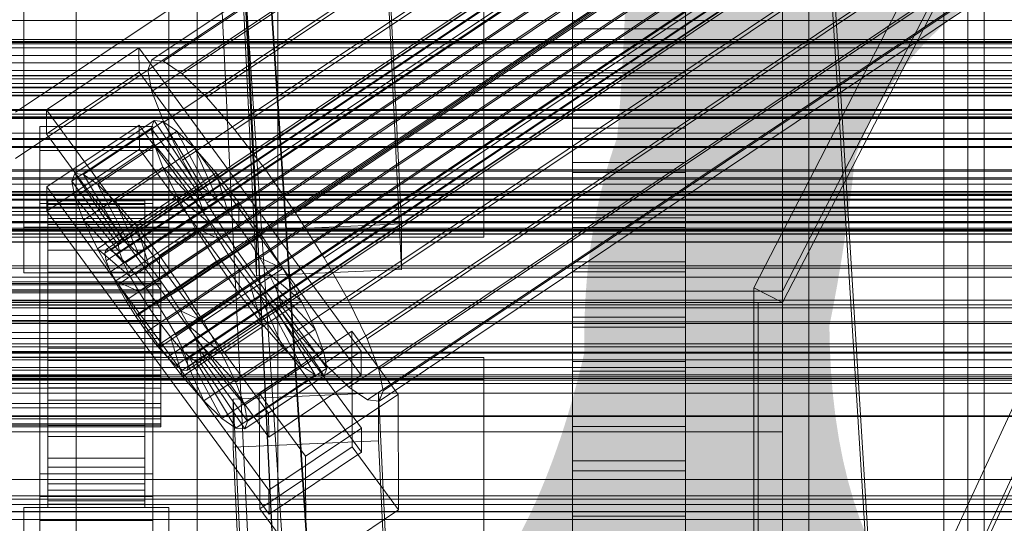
# Model space of a CAD drawing. Header units: millimetres. Extents: x -4395 to 65662, y -65530 to 6847.
# Tile 210 of 256: x 130 to 252, y -35153 to -35091. Entities that reach past the tile are written whole.
import ezdxf

# ---------------------------------------------------------------- set-up
doc = ezdxf.new("R2010")
doc.units = ezdxf.units.MM
for name, color, linetype, lineweight in [('COTAS_O', 1, 'Continuous', 0), ('frontal_C01', 7, 'Continuous', 0), ('frontal_C02', 7, 'Continuous', 0), ('frontal_C03', 7, 'Continuous', 0), ('frontal_C04', 7, 'Continuous', 0), ('frontal_CHUTE_GRIZZLY_SEPARADOR', 7, 'Continuous', 0), ('frontal_mix-C02', 7, 'Continuous', 0), ('frontal_secador', 7, 'Continuous', 0), ('frontal_tolva-C01', 7, 'Continuous', 0)]:
    doc.layers.add(name, color=color, linetype=linetype, lineweight=lineweight)
doc.dimstyles.new('R19_100', dxfattribs={"dimtxt": 250, "dimasz": 150, "dimexe": 150, "dimexo": 80, "dimgap": 100, "dimtad": 1, "dimtih": 1, "dimtoh": 1, "dimdsep": 46, "dimcen": 0.09, "dimadec": 0, "dimazin": 0, "dimtfac": 1, "dimtdec": 4, "dimtofl": 0, "dimtmove": 0, "dimatfit": 3, "dimfxl": 1, "dimtolj": 1, "dimtzin": 0, "dimarcsym": 0})

# ---------------------------------------------------------------- blocks, each defined once
blk = doc.blocks.new('DIM_R33_49')
at = {"layer": 'COTAS_O'}
for p, q in [((-1480, -35300), (-1330, -35255)), ((490, -35300), (340, -35255)), ((-1480, -36000), (-1480, -35300)), ((-1480, -35300), (490, -35300)), ((-1480, -35300), (-1330, -35345)), ((490, -35300), (340, -35345)), ((490, -36000), (490, -35300))]:
    blk.add_line(p, q, dxfattribs=at)
blk.add_text('1970 O', height=250, dxfattribs=at).set_placement((-495, -35200))
blk = doc.blocks.new('DIM_R33_51')
at = {"layer": 'COTAS_O'}
for p, q in [((-1400, -35300), (-1250, -35255)), ((1400, -35300), (1250, -35255)), ((-1400, -36000), (-1400, -35300)), ((-1400, -35300), (1400, -35300)), ((-1400, -35300), (-1250, -35345)), ((1400, -35300), (1250, -35345)), ((1400, -36000), (1400, -35300))]:
    blk.add_line(p, q, dxfattribs=at)
blk.add_text('2800 O', height=250, dxfattribs=at).set_placement((0, -35200))

msp = doc.modelspace()

# ---------------------------------------------------------------- linework, layer by layer
at = {"layer": 'frontal_C01'}
for p, q in [((250, -35948.128), (250, -33252.594)), ((250, -33257.389), (250, -35952.922)), ((228.298, -35230.562), (228.298, -34955.558)), ((228.298, -34961.317), (228.298, -35236.321)), ((174.943, -35056.694), (177.811, -35116.257)), ((159.83, -35117.054), (156.962, -35057.491)), ((177.811, -35121.903), (174.943, -35062.34)), ((159.83, -35122.7), (156.962, -35063.137)), ((131, -35116.654), (131, -35070.99)), ((149, -35070.99), (149, -35116.654)), ((131, -35122.299), (131, -35076.635)), ((149, -35122.299), (149, -35076.635)), ((-425, -35111.348), (425, -35111.348)), ((177.811, -35116.257), (159.83, -35117.054)), ((177.811, -35121.903), (177.811, -35116.257)), ((149, -35116.654), (131, -35116.654)), ((131, -35116.654), (131, -35122.299)), ((149, -35122.299), (149, -35116.654)), ((159.83, -35117.054), (159.83, -35122.7)), ((131, -35122.299), (149, -35122.299)), ((159.83, -35122.7), (177.811, -35121.903)), ((425, -35122.86), (-425, -35122.86)), ((425, -35125.687), (-425, -35125.687)), ((-425, -35137.199), (425, -35137.199)), ((-550, -35147.875), (550, -35147.875)), ((550, -35151.875), (-550, -35151.875))]:
    msp.add_line(p, q, dxfattribs=at)
at = {"layer": 'frontal_C02'}
for p, q in [((250, -35767.183), (250, -32921.727)), ((250, -32926.497), (250, -35771.953)), ((146.872, -35095.928), (331.181, -34972.673)), ((148.32, -35096.086), (332.629, -34972.831)), ((146.383, -35097.211), (330.692, -34973.956)), ((150.629, -35097.673), (334.938, -34974.419)), ((141.045, -35119.891), (354.844, -34976.916)), ((141.218, -35119.437), (355.017, -34976.461)), ((141.731, -35119.493), (355.53, -34976.517)), ((142.549, -35120.055), (356.348, -34977.08)), ((146.887, -35099.847), (331.197, -34976.592)), ((153.641, -35100.582), (337.95, -34977.328)), ((141.224, -35120.825), (355.022, -34977.85)), ((143.617, -35121.086), (357.415, -34978.111)), ((141.742, -35122.175), (355.541, -34979.2)), ((144.861, -35122.515), (358.659, -34979.539)), ((142.565, -35123.849), (356.363, -34980.873)), ((148.35, -35103.656), (332.659, -34980.402)), ((359.995, -34981.269), (146.196, -35124.244)), ((157.152, -35104.615), (341.461, -34981.36)), ((143.635, -35125.732), (357.434, -34982.757)), ((147.533, -35126.157), (361.332, -34983.181)), ((144.881, -35127.697), (358.68, -34984.722)), ((148.779, -35128.121), (362.578, -34985.146)), ((150.672, -35108.379), (334.981, -34985.125)), ((146.218, -35129.609), (360.017, -34986.634)), ((149.85, -35130.005), (363.648, -34987.029)), ((345.231, -34986.241), (160.922, -35109.496)), ((147.554, -35131.339), (361.352, -34988.363)), ((150.672, -35131.678), (364.471, -34988.703)), ((148.798, -35132.768), (362.596, -34989.792)), ((151.191, -35133.028), (364.989, -34990.053)), ((153.694, -35113.695), (338.003, -34990.44)), ((149.865, -35133.798), (363.664, -34990.823)), ((150.683, -35134.361), (364.482, -34991.386)), ((151.196, -35134.417), (364.995, -34991.441)), ((151.369, -35133.962), (365.168, -34990.987)), ((164.693, -35114.893), (349.002, -34991.638)), ((157.211, -35119.24), (341.52, -34995.985)), ((168.21, -35120.438), (352.519, -34997.183)), ((160.982, -35124.637), (345.291, -35001.382)), ((171.232, -35125.753), (355.541, -35002.499)), ((164.752, -35129.518), (349.061, -35006.263)), ((173.554, -35130.477), (357.863, -35007.222)), ((168.263, -35133.55), (352.572, -35010.296)), ((175.016, -35134.286), (359.326, -35011.031)), ((171.275, -35136.46), (355.584, -35013.205)), ((175.521, -35136.922), (359.83, -35013.667)), ((173.584, -35138.047), (357.893, -35014.793)), ((175.032, -35138.205), (359.341, -35014.95)), ((228.298, -35036.685), (130, -35102.421)), ((250, -35386.887), (228.298, -35036.685)), ((130, -35108.151), (228.298, -35042.415)), ((228.298, -35042.415), (250, -35392.618)), ((133.809, -35102.14), (145.277, -35094.471)), ((145.277, -35094.471), (145.289, -35097.452)), ((145.277, -35094.471), (172.809, -35131.994)), ((146.383, -35097.211), (146.872, -35095.928)), ((146.872, -35095.928), (148.32, -35096.086)), ((148.32, -35096.086), (150.629, -35097.673)), ((145.289, -35097.452), (133.821, -35105.121)), ((172.821, -35134.974), (145.289, -35097.452)), ((146.887, -35099.847), (146.383, -35097.211)), ((150.629, -35097.673), (153.641, -35100.582)), ((148.35, -35103.656), (146.887, -35099.847)), ((153.641, -35100.582), (157.152, -35104.615)), ((133.821, -35105.121), (133.809, -35102.14)), ((161.341, -35139.663), (133.809, -35102.14)), ((133, -35107.163), (133, -35104.183)), ((133, -35104.183), (147, -35104.183)), ((133, -35150.001), (133, -35104.183)), ((133.847, -35111.678), (145.315, -35104.009)), ((137.313, -35110.019), (147.143, -35103.445)), ((138.396, -35110.137), (148.226, -35103.563)), ((145.315, -35104.009), (145.327, -35106.989)), ((145.315, -35104.009), (172.847, -35141.531)), ((147.143, -35103.445), (146.777, -35104.405)), ((147, -35104.183), (147, -35107.163)), ((147, -35104.183), (147, -35150.001)), ((148.226, -35103.563), (147.143, -35103.445)), ((147.143, -35103.445), (152.686, -35111.768)), ((149.953, -35104.751), (148.226, -35103.563)), ((148.226, -35103.563), (153.199, -35111.823)), ((150.672, -35108.379), (148.35, -35103.656)), ((133.821, -35105.121), (161.353, -35142.643)), ((136.948, -35110.979), (146.777, -35104.405)), ((140.123, -35111.324), (149.953, -35104.751)), ((146.777, -35104.405), (152.513, -35112.222)), ((146.777, -35104.405), (147.155, -35106.377)), ((152.207, -35106.927), (149.953, -35104.751)), ((149.953, -35104.751), (154.017, -35112.386)), ((157.152, -35104.615), (160.922, -35109.496)), ((137.325, -35112.95), (147.155, -35106.377)), ((147.155, -35106.377), (152.692, -35113.156)), ((147.155, -35106.377), (148.249, -35109.226)), ((147, -35107.163), (133, -35107.163)), ((133, -35107.163), (133, -35152.982)), ((145.327, -35106.989), (133.859, -35114.659)), ((142.377, -35113.501), (152.207, -35106.927)), ((172.859, -35144.512), (145.327, -35106.989)), ((147, -35152.982), (147, -35107.163)), ((154.833, -35109.943), (152.207, -35106.927)), ((152.207, -35106.927), (155.085, -35113.417)), ((153.694, -35113.695), (150.672, -35108.379)), ((136.948, -35110.979), (137.313, -35110.019)), ((142.856, -35118.341), (137.313, -35110.019)), ((137.313, -35110.019), (138.396, -35110.137)), ((143.369, -35118.397), (138.396, -35110.137)), ((138.396, -35110.137), (140.123, -35111.324)), ((138.419, -35115.8), (148.249, -35109.226)), ((145.003, -35116.517), (154.833, -35109.943)), ((148.249, -35109.226), (153.21, -35114.506)), ((148.249, -35109.226), (149.985, -35112.76)), ((157.653, -35113.595), (154.833, -35109.943)), ((154.833, -35109.943), (156.329, -35114.846)), ((160.922, -35109.496), (164.693, -35114.893)), ((142.683, -35118.796), (136.948, -35110.979)), ((137.325, -35112.95), (136.948, -35110.979)), ((144.188, -35118.96), (140.123, -35111.324)), ((140.123, -35111.324), (142.377, -35113.501)), ((133.859, -35114.659), (133.847, -35111.678)), ((161.379, -35149.2), (133.847, -35111.678)), ((140.156, -35119.333), (149.985, -35112.76)), ((152.513, -35112.222), (142.683, -35118.796)), ((152.686, -35111.768), (142.856, -35118.341)), ((153.199, -35111.823), (143.369, -35118.397)), ((154.017, -35112.386), (144.188, -35118.96)), ((149.985, -35112.76), (154.033, -35116.18)), ((149.985, -35112.76), (152.246, -35116.736)), ((152.513, -35112.222), (152.686, -35111.768)), ((152.692, -35113.156), (152.513, -35112.222)), ((152.686, -35111.768), (153.199, -35111.823)), ((153.199, -35111.823), (154.017, -35112.386)), ((154.017, -35112.386), (155.085, -35113.417)), ((133, -35116.701), (133, -35113.721)), ((133, -35113.721), (147, -35113.721)), ((133, -35159.539), (133, -35113.721)), ((134, -35123.404), (134, -35113.412)), ((134, -35113.412), (134, -35113.858)), ((134, -35113.412), (146, -35113.412)), ((134, -35114.26), (134, -35113.412)), ((134, -35123.615), (134, -35113.858)), ((134, -35113.858), (134, -35115.568)), ((134, -35113.858), (146, -35113.858)), ((142.862, -35119.73), (137.325, -35112.95)), ((138.419, -35115.8), (137.325, -35112.95)), ((145.255, -35119.99), (142.377, -35113.501)), ((142.377, -35113.501), (145.003, -35116.517)), ((152.692, -35113.156), (142.862, -35119.73)), ((155.085, -35113.417), (145.255, -35119.99)), ((146, -35113.858), (146, -35113.412)), ((146, -35113.412), (146, -35123.404)), ((146, -35113.412), (146, -35114.26)), ((146, -35115.568), (146, -35113.858)), ((146, -35113.858), (146, -35123.615)), ((147, -35113.721), (147, -35116.701)), ((147, -35113.721), (147, -35159.539)), ((157.653, -35113.595), (147.823, -35120.168)), ((153.21, -35114.506), (152.692, -35113.156)), ((157.211, -35119.24), (153.694, -35113.695)), ((155.085, -35113.417), (156.329, -35114.846)), ((157.665, -35116.575), (157.653, -35113.595)), ((160.474, -35117.632), (157.653, -35113.595)), ((133.859, -35114.659), (161.391, -35152.181)), ((134, -35123.806), (134, -35114.26)), ((134, -35114.26), (146, -35114.26)), ((134, -35116.344), (134, -35114.26)), ((153.21, -35114.506), (143.38, -35121.08)), ((146, -35114.26), (146, -35123.806)), ((146, -35114.26), (146, -35116.344)), ((156.329, -35114.846), (146.499, -35121.419)), ((154.033, -35116.18), (153.21, -35114.506)), ((156.329, -35114.846), (157.665, -35116.575)), ((164.693, -35114.893), (168.21, -35120.438)), ((134, -35124.425), (134, -35115.568)), ((134, -35115.568), (134, -35118.424)), ((134, -35115.568), (146, -35115.568)), ((134, -35124.793), (134, -35116.344)), ((134, -35116.344), (146, -35116.344)), ((134, -35119.521), (134, -35116.344)), ((143.38, -35121.08), (138.419, -35115.8)), ((140.156, -35119.333), (138.419, -35115.8)), ((154.033, -35116.18), (144.203, -35122.753)), ((146, -35118.424), (146, -35115.568)), ((146, -35115.568), (146, -35124.425)), ((146, -35116.344), (146, -35124.793)), ((146, -35116.344), (146, -35119.521)), ((155.103, -35118.063), (154.033, -35116.18)), ((147, -35116.701), (133, -35116.701)), ((133, -35116.701), (133, -35162.519)), ((142.416, -35123.309), (152.246, -35116.736)), ((146.499, -35121.419), (145.003, -35116.517)), ((145.003, -35116.517), (147.823, -35120.168)), ((147, -35162.519), (147, -35116.701)), ((147.835, -35123.149), (157.665, -35116.575)), ((150.644, -35124.205), (160.474, -35117.632)), ((152.246, -35116.736), (155.103, -35118.063)), ((152.246, -35116.736), (154.877, -35120.883)), ((157.665, -35116.575), (159.001, -35118.487)), ((160.474, -35117.632), (159.001, -35118.487)), ((163.105, -35121.78), (160.474, -35117.632)), ((134, -35125.778), (134, -35118.424)), ((134, -35118.424), (134, -35122.233)), ((134, -35118.424), (146, -35118.424)), ((142.856, -35118.341), (142.683, -35118.796)), ((142.683, -35118.796), (142.862, -35119.73)), ((143.369, -35118.397), (142.856, -35118.341)), ((144.188, -35118.96), (143.369, -35118.397)), ((155.103, -35118.063), (145.274, -35124.637)), ((146, -35122.233), (146, -35118.424)), ((146, -35118.424), (146, -35125.778)), ((159.001, -35118.487), (149.171, -35125.061)), ((156.35, -35120.028), (155.103, -35118.063)), ((159.001, -35118.487), (160.247, -35120.452)), ((134, -35126.298), (134, -35119.521)), ((134, -35119.521), (146, -35119.521)), ((134, -35123.577), (134, -35119.521)), ((144.203, -35122.753), (140.156, -35119.333)), ((142.416, -35123.309), (140.156, -35119.333)), ((141.045, -35119.891), (141.218, -35119.437)), ((141.224, -35120.825), (141.045, -35119.891)), ((141.218, -35119.437), (141.731, -35119.493)), ((141.731, -35119.493), (142.549, -35120.055)), ((142.549, -35120.055), (143.617, -35121.086)), ((142.862, -35119.73), (143.38, -35121.08)), ((145.255, -35119.99), (144.188, -35118.96)), ((146.499, -35121.419), (145.255, -35119.99)), ((146, -35119.521), (146, -35126.298)), ((146, -35119.521), (146, -35123.577)), ((156.35, -35120.028), (146.52, -35126.601)), ((154.877, -35120.883), (156.35, -35120.028)), ((157.686, -35121.94), (156.35, -35120.028)), ((160.982, -35124.637), (157.211, -35119.24)), ((141.742, -35122.175), (141.224, -35120.825)), ((143.38, -35121.08), (144.203, -35122.753)), ((143.617, -35121.086), (144.861, -35122.515)), ((145.047, -35127.457), (154.877, -35120.883)), ((147.823, -35120.168), (147.835, -35123.149)), ((147.823, -35120.168), (150.644, -35124.205)), ((160.247, -35120.452), (150.417, -35127.026)), ((154.877, -35120.883), (157.698, -35124.921)), ((163.105, -35121.78), (160.247, -35120.452)), ((160.247, -35120.452), (161.318, -35122.336)), ((168.21, -35120.438), (171.232, -35125.753)), ((134, -35127.582), (134, -35122.233)), ((134, -35122.233), (134, -35126.734)), ((134, -35122.233), (146, -35122.233)), ((142.565, -35123.849), (141.742, -35122.175)), ((144.861, -35122.515), (146.196, -35124.244)), ((146, -35126.734), (146, -35122.233)), ((146, -35122.233), (146, -35127.582)), ((147.835, -35123.149), (146.499, -35121.419)), ((157.686, -35121.94), (147.856, -35128.514)), ((161.318, -35122.336), (151.488, -35128.909)), ((153.275, -35128.353), (163.105, -35121.78)), ((157.698, -35124.921), (157.686, -35121.94)), ((159.022, -35123.67), (157.686, -35121.94)), ((165.365, -35125.756), (161.318, -35122.336)), ((161.318, -35122.336), (162.14, -35124.009)), ((165.365, -35125.756), (163.105, -35121.78)), ((-148, -35123.404), (148, -35123.404)), ((-148, -35123.615), (148, -35123.615)), ((134, -35123.615), (134, -35123.404)), ((146, -35123.404), (134, -35123.404)), ((134, -35123.404), (134, -35123.806)), ((134, -35128.219), (134, -35123.577)), ((134, -35123.577), (146, -35123.577)), ((134, -35128.233), (134, -35123.577)), ((134, -35124.425), (134, -35123.615)), ((146, -35123.615), (134, -35123.615)), ((145.274, -35124.637), (142.416, -35123.309)), ((145.047, -35127.457), (142.416, -35123.309)), ((144.203, -35122.753), (145.274, -35124.637)), ((146, -35123.404), (146, -35123.615)), ((146, -35123.806), (146, -35123.404)), ((146, -35123.577), (146, -35128.219)), ((146, -35123.577), (146, -35128.233)), ((146, -35123.615), (146, -35124.425)), ((149.171, -35125.061), (147.835, -35123.149)), ((148, -35123.615), (148, -35123.404)), ((148, -35123.404), (148, -35123.806)), ((148, -35124.425), (148, -35123.615)), ((159.022, -35123.67), (149.192, -35130.243)), ((160.518, -35128.572), (159.022, -35123.67)), ((160.266, -35125.098), (159.022, -35123.67)), ((-148, -35123.806), (148, -35123.806)), ((-148, -35124.425), (148, -35124.425)), ((-148, -35124.793), (148, -35124.793)), ((146, -35123.806), (134, -35123.806)), ((134, -35123.806), (134, -35124.793)), ((134, -35125.778), (134, -35124.425)), ((146, -35124.425), (134, -35124.425)), ((146, -35124.793), (134, -35124.793)), ((134, -35124.793), (134, -35126.298)), ((143.635, -35125.732), (142.565, -35123.849)), ((145.274, -35124.637), (146.52, -35126.601)), ((146, -35124.793), (146, -35123.806)), ((146, -35124.425), (146, -35125.778)), ((146, -35126.298), (146, -35124.793)), ((146.196, -35124.244), (147.533, -35126.157)), ((147.868, -35131.494), (157.698, -35124.921)), ((148, -35123.806), (148, -35124.793)), ((148, -35125.778), (148, -35124.425)), ((148, -35124.793), (148, -35126.298)), ((149.171, -35125.061), (150.644, -35124.205)), ((150.644, -35124.205), (153.275, -35128.353)), ((162.14, -35124.009), (152.311, -35130.583)), ((157.698, -35124.921), (160.518, -35128.572)), ((164.752, -35129.518), (160.982, -35124.637)), ((167.102, -35129.289), (162.14, -35124.009)), ((162.14, -35124.009), (162.659, -35125.359)), ((-148, -35125.778), (148, -35125.778)), ((134, -35127.582), (134, -35125.778)), ((146, -35125.778), (134, -35125.778)), ((144.881, -35127.697), (143.635, -35125.732)), ((146, -35125.778), (146, -35127.582)), ((147.533, -35126.157), (148.779, -35128.121)), ((148, -35127.582), (148, -35125.778)), ((150.417, -35127.026), (149.171, -35125.061)), ((160.266, -35125.098), (150.436, -35131.672)), ((161.333, -35126.129), (151.503, -35132.703)), ((162.659, -35125.359), (152.829, -35131.933)), ((155.535, -35132.329), (165.365, -35125.756)), ((163.144, -35131.588), (160.266, -35125.098)), ((161.333, -35126.129), (160.266, -35125.098)), ((165.397, -35133.764), (161.333, -35126.129)), ((162.151, -35126.692), (161.333, -35126.129)), ((168.196, -35132.138), (162.659, -35125.359)), ((162.659, -35125.359), (162.837, -35126.293)), ((167.102, -35129.289), (165.365, -35125.756)), ((171.232, -35125.753), (173.554, -35130.477)), ((-148, -35126.298), (148, -35126.298)), ((146, -35126.298), (134, -35126.298)), ((134, -35126.298), (134, -35128.219)), ((134, -35126.734), (134, -35129.714)), ((146, -35126.734), (134, -35126.734)), ((134, -35126.734), (134, -35131.621)), ((146.52, -35126.601), (145.047, -35127.457)), ((147.868, -35131.494), (145.047, -35127.457)), ((146, -35128.219), (146, -35126.298)), ((146, -35129.714), (146, -35126.734)), ((146, -35131.621), (146, -35126.734)), ((146.52, -35126.601), (147.856, -35128.514)), ((148, -35126.298), (148, -35128.219)), ((151.488, -35128.909), (150.417, -35127.026)), ((150.417, -35127.026), (153.275, -35128.353)), ((162.151, -35126.692), (152.321, -35133.265)), ((162.664, -35126.748), (152.835, -35133.321)), ((162.837, -35126.293), (153.008, -35132.867)), ((167.125, -35134.952), (162.151, -35126.692)), ((162.664, -35126.748), (162.151, -35126.692)), ((162.837, -35126.293), (162.664, -35126.748)), ((168.208, -35135.07), (162.664, -35126.748)), ((168.573, -35134.11), (162.837, -35126.293)), ((-148, -35127.582), (148, -35127.582)), ((-148, -35128.219), (148, -35128.219)), ((134, -35129.714), (134, -35127.582)), ((146, -35127.582), (134, -35127.582)), ((146, -35128.219), (134, -35128.219)), ((134, -35128.219), (134, -35130.424)), ((134, -35130.424), (134, -35128.233)), ((134, -35128.233), (146, -35128.233)), ((134, -35133.173), (134, -35128.233)), ((146.218, -35129.609), (144.881, -35127.697)), ((146, -35127.582), (146, -35129.714)), ((146, -35130.424), (146, -35128.219)), ((146, -35128.233), (146, -35130.424)), ((146, -35128.233), (146, -35133.173)), ((147.856, -35128.514), (147.868, -35131.494)), ((147.856, -35128.514), (149.192, -35130.243)), ((148, -35129.714), (148, -35127.582)), ((148, -35128.219), (148, -35130.424)), ((148.779, -35128.121), (149.85, -35130.005)), ((150.688, -35135.145), (160.518, -35128.572)), ((153.275, -35128.353), (155.535, -35132.329)), ((160.518, -35128.572), (163.144, -35131.588)), ((148, -35129.714), (-148, -35129.714)), ((134, -35129.714), (146, -35129.714)), ((134, -35132.029), (134, -35129.714)), ((146, -35129.714), (146, -35132.029)), ((147.554, -35131.339), (146.218, -35129.609)), ((148, -35132.029), (148, -35129.714)), ((152.311, -35130.583), (151.488, -35128.909)), ((151.488, -35128.909), (155.535, -35132.329)), ((157.272, -35135.862), (167.102, -35129.289)), ((160.19, -35137.205), (171.658, -35129.536)), ((168.263, -35133.55), (164.752, -35129.518)), ((168.196, -35132.138), (167.102, -35129.289)), ((171.658, -35129.536), (171.715, -35143.843)), ((171.658, -35129.536), (177.394, -35137.353)), ((-148, -35130.424), (148, -35130.424)), ((146, -35130.424), (134, -35130.424)), ((134, -35130.424), (134, -35132.764)), ((146, -35132.764), (146, -35130.424)), ((148, -35130.424), (148, -35132.764)), ((149.192, -35130.243), (150.688, -35135.145)), ((149.192, -35130.243), (150.436, -35131.672)), ((149.85, -35130.005), (150.672, -35131.678)), ((152.829, -35131.933), (152.311, -35130.583)), ((152.311, -35130.583), (157.272, -35135.862)), ((173.554, -35130.477), (175.016, -35134.286)), ((-148, -35132.029), (148, -35132.029)), ((134, -35132.029), (134, -35131.621)), ((134, -35131.621), (134, -35136.561)), ((134, -35131.621), (146, -35131.621)), ((134, -35134.369), (134, -35132.029)), ((146, -35132.029), (134, -35132.029)), ((146, -35136.561), (146, -35131.621)), ((146, -35131.621), (146, -35132.029)), ((146, -35132.029), (146, -35134.369)), ((148.798, -35132.768), (147.554, -35131.339)), ((150.688, -35135.145), (147.868, -35131.494)), ((148, -35134.369), (148, -35132.029)), ((150.436, -35131.672), (153.314, -35138.162)), ((150.436, -35131.672), (151.503, -35132.703)), ((150.672, -35131.678), (151.191, -35133.028)), ((153.008, -35132.867), (152.829, -35131.933)), ((152.829, -35131.933), (158.366, -35138.712)), ((153.314, -35138.162), (163.144, -35131.588)), ((155.535, -35132.329), (157.272, -35135.862)), ((158.366, -35138.712), (168.196, -35132.138)), ((172.809, -35131.994), (161.341, -35139.663)), ((163.144, -35131.588), (165.397, -35133.764)), ((168.573, -35134.11), (168.196, -35132.138)), ((172.821, -35134.974), (172.809, -35131.994)), ((-148, -35132.764), (148, -35132.764)), ((134, -35132.764), (134, -35133.173)), ((146, -35132.764), (134, -35132.764)), ((134, -35132.764), (134, -35135.079)), ((134, -35133.173), (146, -35133.173)), ((134, -35138.06), (134, -35133.173)), ((146, -35133.173), (146, -35132.764)), ((146, -35135.079), (146, -35132.764)), ((146, -35133.173), (146, -35138.06)), ((148, -35132.764), (148, -35135.079)), ((149.865, -35133.798), (148.798, -35132.768)), ((151.191, -35133.028), (151.369, -35133.962)), ((151.503, -35132.703), (155.567, -35140.338)), ((151.503, -35132.703), (152.321, -35133.265)), ((152.321, -35133.265), (157.295, -35141.525)), ((152.321, -35133.265), (152.835, -35133.321)), ((152.835, -35133.321), (153.008, -35132.867)), ((152.835, -35133.321), (158.378, -35141.643)), ((153.008, -35132.867), (158.743, -35140.684)), ((171.275, -35136.46), (168.263, -35133.55)), ((-148, -35134.369), (148, -35134.369)), ((134, -35136.575), (134, -35134.369)), ((134, -35134.369), (134, -35136.561)), ((146, -35134.369), (134, -35134.369)), ((146, -35136.561), (146, -35134.369)), ((146, -35134.369), (146, -35136.575)), ((148, -35136.575), (148, -35134.369)), ((150.683, -35134.361), (149.865, -35133.798)), ((151.196, -35134.417), (150.683, -35134.361)), ((151.369, -35133.962), (151.196, -35134.417)), ((155.567, -35140.338), (165.397, -35133.764)), ((158.743, -35140.684), (168.573, -35134.11)), ((165.397, -35133.764), (167.125, -35134.952)), ((168.208, -35135.07), (168.573, -35134.11)), ((175.016, -35134.286), (175.521, -35136.922)), ((-148, -35135.079), (148, -35135.079)), ((134, -35135.079), (134, -35138.06)), ((146, -35135.079), (134, -35135.079)), ((134, -35135.079), (134, -35137.211)), ((146, -35138.06), (146, -35135.079)), ((146, -35137.211), (146, -35135.079)), ((148, -35135.079), (148, -35137.211)), ((153.314, -35138.162), (150.688, -35135.145)), ((157.272, -35135.862), (158.366, -35138.712)), ((157.295, -35141.525), (167.125, -35134.952)), ((158.378, -35141.643), (168.208, -35135.07)), ((161.353, -35142.643), (172.821, -35134.974)), ((167.125, -35134.952), (168.208, -35135.07)), ((-148, -35136.575), (148, -35136.575)), ((-148, -35137.211), (148, -35137.211)), ((134, -35136.561), (134, -35141.217)), ((134, -35136.561), (146, -35136.561)), ((134, -35138.495), (134, -35136.575)), ((134, -35136.575), (134, -35141.217)), ((146, -35136.575), (134, -35136.575)), ((134, -35137.211), (134, -35142.561)), ((146, -35137.211), (134, -35137.211)), ((134, -35137.211), (134, -35139.015)), ((146, -35141.217), (146, -35136.561)), ((146, -35141.217), (146, -35136.575)), ((146, -35136.575), (146, -35138.495)), ((146, -35142.561), (146, -35137.211)), ((146, -35139.015), (146, -35137.211)), ((148, -35138.495), (148, -35136.575)), ((148, -35137.211), (148, -35139.015)), ((156.962, -35137.939), (174.943, -35137.146)), ((160.247, -35151.512), (160.19, -35137.205)), ((165.926, -35145.022), (160.19, -35137.205)), ((173.584, -35138.047), (171.275, -35136.46)), ((174.943, -35137.146), (174.943, -35143.109)), ((174.943, -35137.146), (177.811, -35196.412)), ((175.521, -35136.922), (175.032, -35138.205)), ((134, -35138.06), (146, -35138.06)), ((134, -35142.561), (134, -35138.06)), ((146, -35138.06), (146, -35142.561)), ((155.567, -35140.338), (153.314, -35138.162)), ((156.962, -35143.901), (156.962, -35137.939)), ((159.83, -35197.205), (156.962, -35137.939)), ((177.394, -35137.353), (165.926, -35145.022)), ((175.032, -35138.205), (173.584, -35138.047)), ((177.451, -35151.66), (177.394, -35137.353)), ((-148, -35138.495), (148, -35138.495)), ((-148, -35139.015), (148, -35139.015)), ((134, -35140.001), (134, -35138.495)), ((134, -35138.495), (134, -35145.272)), ((146, -35138.495), (134, -35138.495)), ((134, -35139.015), (134, -35146.369)), ((146, -35139.015), (134, -35139.015)), ((134, -35139.015), (134, -35140.368)), ((146, -35145.272), (146, -35138.495)), ((146, -35138.495), (146, -35140.001)), ((146, -35146.369), (146, -35139.015)), ((146, -35140.368), (146, -35139.015)), ((148, -35140.001), (148, -35138.495)), ((148, -35139.015), (148, -35140.368)), ((158.366, -35138.712), (158.743, -35140.684)), ((-148, -35140.001), (148, -35140.001)), ((-148, -35140.368), (148, -35140.368)), ((134, -35140.988), (134, -35140.001)), ((134, -35140.001), (134, -35148.449)), ((146, -35140.001), (134, -35140.001)), ((134, -35140.368), (134, -35149.225)), ((146, -35140.368), (134, -35140.368)), ((134, -35140.368), (134, -35141.178)), ((146, -35148.449), (146, -35140.001)), ((146, -35140.001), (146, -35140.988)), ((146, -35149.225), (146, -35140.368)), ((146, -35141.178), (146, -35140.368)), ((148, -35140.988), (148, -35140.001)), ((148, -35140.368), (148, -35141.178)), ((157.295, -35141.525), (155.567, -35140.338)), ((158.743, -35140.684), (158.378, -35141.643)), ((161.341, -35139.663), (161.353, -35142.643)), ((-148, -35140.988), (148, -35140.988)), ((-148, -35141.178), (148, -35141.178)), ((-148, -35141.389), (148, -35141.389)), ((134, -35141.389), (134, -35140.988)), ((134, -35140.988), (134, -35150.533)), ((146, -35140.988), (134, -35140.988)), ((134, -35141.178), (134, -35150.935)), ((146, -35141.178), (134, -35141.178)), ((134, -35141.178), (134, -35141.389)), ((134, -35141.217), (134, -35145.272)), ((134, -35141.217), (146, -35141.217)), ((134, -35141.389), (134, -35151.381)), ((146, -35141.389), (134, -35141.389)), ((146, -35150.533), (146, -35140.988)), ((146, -35140.988), (146, -35141.389)), ((146, -35150.935), (146, -35141.178)), ((146, -35141.389), (146, -35141.178)), ((146, -35145.272), (146, -35141.217)), ((146, -35151.381), (146, -35141.389)), ((148, -35141.389), (148, -35140.988)), ((148, -35141.178), (148, -35141.389)), ((158.378, -35141.643), (157.295, -35141.525)), ((172.847, -35141.531), (161.379, -35149.2)), ((172.859, -35144.512), (172.847, -35141.531)), ((134, -35142.561), (146, -35142.561)), ((134, -35146.369), (134, -35142.561)), ((146, -35142.561), (146, -35146.369)), ((174.943, -35143.109), (156.962, -35143.901)), ((177.811, -35202.374), (174.943, -35143.109)), ((159.83, -35203.167), (156.962, -35143.901)), ((171.715, -35143.843), (160.247, -35151.512)), ((161.391, -35152.181), (172.859, -35144.512)), ((177.451, -35151.66), (171.715, -35143.843)), ((134, -35145.272), (134, -35148.449)), ((134, -35145.272), (146, -35145.272)), ((146, -35148.449), (146, -35145.272)), ((165.926, -35145.022), (165.983, -35159.329)), ((134, -35146.369), (146, -35146.369)), ((134, -35149.225), (134, -35146.369)), ((146, -35146.369), (146, -35149.225)), ((133, -35161.504), (133, -35147.198)), ((133, -35147.198), (147, -35147.198)), ((133, -35156.743), (133, -35147.198)), ((147, -35147.198), (147, -35161.504)), ((147, -35147.198), (147, -35156.743)), ((134, -35148.449), (134, -35150.533)), ((134, -35148.449), (146, -35148.449)), ((134, -35149.225), (146, -35149.225)), ((134, -35150.935), (134, -35149.225)), ((146, -35150.533), (146, -35148.449)), ((146, -35149.225), (146, -35150.935)), ((161.379, -35149.2), (161.391, -35152.181)), ((147, -35150.001), (133, -35150.001)), ((133, -35150.001), (133, -35152.982)), ((134, -35150.533), (134, -35151.381)), ((134, -35150.533), (146, -35150.533)), ((146, -35151.381), (146, -35150.533)), ((147, -35152.982), (147, -35150.001)), ((131, -35157.332), (131, -35151.371)), ((131, -35151.371), (149, -35151.371)), ((131, -35196.807), (131, -35151.371)), ((134, -35150.935), (146, -35150.935)), ((134, -35151.381), (134, -35150.935)), ((134, -35151.381), (146, -35151.381)), ((146, -35150.935), (146, -35151.381)), ((149, -35151.371), (149, -35157.332)), ((149, -35151.371), (149, -35196.807)), ((160.247, -35151.512), (165.983, -35159.329)), ((165.983, -35159.329), (177.451, -35151.66)), ((133, -35152.982), (147, -35152.982))]:
    msp.add_line(p, q, dxfattribs=at)
at = {"layer": 'frontal_C03'}
for p, q in [((1270, -35091.088), (-1230, -35091.088)), ((1270, -35093.403), (-1230, -35093.403)), ((1270, -35093.663), (-1230, -35093.663)), ((1270, -35093.789), (-1230, -35093.789)), ((1270, -35093.946), (-1230, -35093.946)), ((1270, -35094.455), (-1230, -35094.455)), ((-1230, -35095.387), (1270, -35095.387)), ((1270, -35096.329), (-1230, -35096.329)), ((1516, -35097.873), (-1476, -35097.873)), ((1516, -35097.899), (-1476, -35097.899)), ((1270, -35097.261), (-1230, -35097.261)), ((1270, -35097.927), (-1230, -35097.927)), ((1516, -35098.863), (-1476, -35098.863)), ((1516, -35098.89), (-1476, -35098.89)), ((1516, -35099.341), (-1476, -35099.341)), ((1270, -35098.313), (-1230, -35098.313)), ((1516, -35099.417), (-1476, -35099.417)), ((1516, -35100.332), (-1476, -35100.332)), ((1516, -35100.408), (-1476, -35100.408)), ((1516, -35102.081), (-1476, -35102.081)), ((1516, -35102.195), (-1476, -35102.195)), ((1270, -35102.228), (-1230, -35102.228)), ((1270, -35102.65), (-1230, -35102.65)), ((-1230, -35102.655), (1270, -35102.655)), ((-1230, -35102.983), (1270, -35102.983)), ((1516, -35103.072), (-1476, -35103.072)), ((1516, -35103.185), (-1476, -35103.185)), ((1516, -35105.676), (-1476, -35105.676)), ((-1476, -35105.809), (1516, -35105.809)), ((1516, -35106.667), (-1476, -35106.667)), ((-1476, -35106.8), (1516, -35106.8)), ((1516, -35109.578), (-1476, -35109.578)), ((1516, -35109.711), (-1476, -35109.711)), ((1516, -35110.568), (-1476, -35110.568)), ((1516, -35110.702), (-1476, -35110.702)), ((1270, -35112.244), (-1230, -35112.244)), ((1270, -35112.404), (-1230, -35112.404)), ((1270, -35112.63), (-1230, -35112.63)), ((1270, -35112.738), (-1230, -35112.738)), ((1516, -35113.193), (-1476, -35113.193)), ((1516, -35113.306), (-1476, -35113.306)), ((1270, -35113.296), (-1230, -35113.296)), ((1516, -35114.183), (-1476, -35114.183)), ((1516, -35114.296), (-1476, -35114.296)), ((-1230, -35114.228), (1270, -35114.228)), ((1270, -35114.713), (-1230, -35114.713)), ((1270, -35115.141), (-1230, -35115.141)), ((1270, -35115.17), (-1230, -35115.17)), ((1516, -35115.97), (-1476, -35115.97)), ((1516, -35116.046), (-1476, -35116.046)), ((1270, -35116.102), (-1230, -35116.102)), ((1516, -35116.961), (-1476, -35116.961)), ((1516, -35117.037), (-1476, -35117.037)), ((1516, -35117.488), (-1476, -35117.488)), ((1516, -35117.514), (-1476, -35117.514)), ((1270, -35116.768), (-1230, -35116.768)), ((1270, -35117.154), (-1230, -35117.154)), ((1516, -35118.479), (-1476, -35118.479)), ((1516, -35118.505), (-1476, -35118.505)), ((1270, -35121.441), (-1230, -35121.441)), ((1270, -35121.724), (-1230, -35121.724)), ((1270, -35126.281), (-1230, -35126.281)), ((1270, -35126.643), (-1230, -35126.643)), ((1270, -35128.385), (-1230, -35128.385)), ((1270, -35128.574), (-1230, -35128.574)), ((1270, -35131.085), (-1230, -35131.085)), ((1270, -35131.471), (-1230, -35131.471)), ((1270, -35132.137), (-1230, -35132.137)), ((1270, -35132.179), (-1230, -35132.179)), ((1270, -35132.246), (-1230, -35132.246)), ((-1230, -35133.069), (1270, -35133.069)), ((1270, -35134.011), (-1230, -35134.011)), ((1270, -35134.943), (-1230, -35134.943)), ((1270, -35135.17), (-1230, -35135.17)), ((1270, -35135.412), (-1230, -35135.412)), ((1270, -35135.609), (-1230, -35135.609)), ((1270, -35135.995), (-1230, -35135.995)), ((1270, -35140.026), (-1230, -35140.026)), ((1270, -35140.111), (-1230, -35140.111)), ((1270, -35149.926), (-1230, -35149.926)), ((1270, -35150.312), (-1230, -35150.312)), ((1270, -35150.978), (-1230, -35150.978)), ((-1230, -35151.91), (1270, -35151.91)), ((1270, -35152.852), (-1230, -35152.852))]:
    msp.add_line(p, q, dxfattribs=at)
at = {"layer": 'frontal_C04'}
for p, q in [((225, -34411.606), (225, -35487.488)), ((225, -34417.244), (225, -35493.126)), ((225, -35516.618), (225, -34440.737)), ((250, -34440.737), (250, -35516.618)), ((225, -34558.198), (225, -35634.08)), ((225, -34563.836), (225, -35639.718)), ((225, -34605.183), (225, -35681.065)), ((250, -34605.183), (250, -35681.065)), ((199, -35060.622), (199, -35096.33)), ((213, -35096.33), (213, -35060.622)), ((199, -35103.171), (199, -35067.462)), ((213, -35067.462), (213, -35103.171)), ((199, -35072.935), (199, -35108.643)), ((213, -35108.643), (213, -35072.935)), ((199, -35115.483), (199, -35079.775)), ((213, -35079.775), (213, -35115.483)), ((188, -35115.141), (188, -35083.192)), ((188, -35085.928), (188, -35117.878)), ((199, -35085.248), (199, -35120.956)), ((199, -35092.088), (199, -35085.248)), ((213, -35120.956), (213, -35085.248)), ((213, -35085.248), (213, -35092.088)), ((199, -35092.088), (213, -35092.088)), ((199, -35127.796), (199, -35092.088)), ((213, -35092.088), (213, -35127.796)), ((199, -35096.33), (213, -35096.33)), ((199, -35096.33), (199, -35103.171)), ((213, -35096.33), (213, -35103.171)), ((213, -35097.56), (199, -35097.56)), ((199, -35097.56), (199, -35133.269)), ((199, -35104.401), (199, -35097.56)), ((213, -35133.269), (213, -35097.56)), ((213, -35097.56), (213, -35104.401)), ((213, -35103.171), (199, -35103.171)), ((199, -35104.401), (213, -35104.401)), ((199, -35140.109), (199, -35104.401)), ((213, -35104.401), (213, -35140.109)), ((199, -35108.643), (213, -35108.643)), ((199, -35108.643), (199, -35115.483)), ((213, -35108.643), (213, -35115.483)), ((213, -35109.873), (199, -35109.873)), ((199, -35109.873), (199, -35145.581)), ((199, -35116.713), (199, -35109.873)), ((213, -35145.581), (213, -35109.873)), ((213, -35109.873), (213, -35116.713)), ((-188, -35115.141), (188, -35115.141)), ((188, -35115.141), (188, -35117.878)), ((213, -35115.483), (199, -35115.483)), ((199, -35116.713), (213, -35116.713)), ((199, -35152.422), (199, -35116.713)), ((213, -35116.713), (213, -35152.422)), ((188, -35117.878), (-188, -35117.878)), ((199, -35120.956), (213, -35120.956)), ((199, -35120.956), (199, -35127.796)), ((213, -35120.956), (213, -35127.796)), ((213, -35122.186), (199, -35122.186)), ((199, -35122.186), (199, -35157.894)), ((199, -35129.026), (199, -35122.186)), ((213, -35157.894), (213, -35122.186)), ((213, -35122.186), (213, -35129.026)), ((213, -35127.796), (199, -35127.796)), ((199, -35129.026), (213, -35129.026)), ((199, -35164.734), (199, -35129.026)), ((213, -35129.026), (213, -35164.734)), ((188, -35132.785), (-188, -35132.785)), ((188, -35164.734), (188, -35132.785)), ((188, -35132.785), (188, -35135.521)), ((199, -35133.269), (213, -35133.269)), ((199, -35133.269), (199, -35140.109)), ((213, -35133.269), (213, -35140.109)), ((213, -35134.498), (199, -35134.498)), ((199, -35134.498), (199, -35170.207)), ((199, -35141.339), (199, -35134.498)), ((213, -35170.207), (213, -35134.498)), ((213, -35134.498), (213, -35141.339)), ((-188, -35135.521), (188, -35135.521)), ((188, -35135.521), (188, -35167.471)), ((213, -35140.109), (199, -35140.109)), ((199, -35141.339), (213, -35141.339)), ((199, -35177.047), (199, -35141.339)), ((213, -35141.339), (213, -35177.047)), ((199, -35145.581), (213, -35145.581)), ((199, -35145.581), (199, -35152.422)), ((213, -35145.581), (213, -35152.422)), ((213, -35146.811), (199, -35146.811)), ((199, -35146.811), (199, -35182.519)), ((199, -35153.652), (199, -35146.811)), ((213, -35182.519), (213, -35146.811)), ((213, -35146.811), (213, -35153.652)), ((213, -35152.422), (199, -35152.422))]:
    msp.add_line(p, q, dxfattribs=at)
at = {"layer": 'frontal_CHUTE_GRIZZLY_SEPARADOR'}
for p, q in [((245, -34639), (245, -35179)), ((248, -35179), (248, -34639)), ((162.5, -34759), (162.5, -35299)), ((245, -35299), (245, -34759)), ((248, -34759), (248, -35299)), ((162.5, -35301.973), (162.5, -34761.973)), ((245, -34761.973), (245, -35301.973)), ((137.5, -35246.414), (137.5, -34811.586)), ((152.5, -34811.586), (152.5, -35246.414)), ((162.5, -35246.414), (162.5, -34811.586)), ((137.5, -34830.169), (137.5, -35264.996)), ((152.5, -35264.996), (152.5, -34830.169)), ((162.5, -34830.169), (162.5, -35264.996))]:
    msp.add_line(p, q, dxfattribs=at)
at = {"layer": 'frontal_mix-C02'}
for p, q in [((150, -34913.701), (170, -35213.269)), ((170, -35321.395), (150, -34913.937)), ((170, -35214.568), (150, -34915)), ((170, -35322.458), (150, -34915)), ((147.007, -34915.2), (167.007, -35322.657)), ((167.007, -35214.768), (147.007, -34915.2))]:
    msp.add_line(p, q, dxfattribs=at)
at = {"layer": 'frontal_secador'}
for p, q in [((-1400, -35100), (1400, -35100)), ((-1250, -35100), (1250, -35100)), ((-1250, -35105), (1250, -35105))]:
    msp.add_line(p, q, dxfattribs=at)
at = {"layer": 'frontal_tolva-C01'}
for p, q in [((596.446, -34398.164), (221.446, -35208.338)), ((221.446, -35124.153), (596.446, -34398.164)), ((600, -34398.584), (225, -35124.573)), ((225, -35209.05), (600, -34398.876)), ((225, -35125.989), (600, -34400)), ((225, -35210.174), (600, -34400)), ((225, -35124.573), (-225, -35124.573)), ((221.446, -35208.338), (221.446, -35124.153)), ((225, -35125.989), (221.446, -35124.153)), ((225, -35125.989), (225, -35124.573)), ((225, -35125.989), (-225, -35125.989)), ((222, -35125.989), (222, -35210.174)), ((222, -35141.989), (222, -35125.989)), ((222, -35125.989), (225, -35125.989)), ((225, -35141.989), (225, -35125.989)), ((225, -35210.174), (225, -35125.989)), ((-225, -35141.989), (225, -35141.989)), ((222, -35226.174), (222, -35141.989)), ((225, -35141.989), (222, -35141.989)), ((225, -35141.989), (225, -35226.174))]:
    msp.add_line(p, q, dxfattribs=at)

# ---------------------------------------------------------------- dimensions: what is measured, and where the dimension line sits
at = {"layer": 'COTAS_O'}
for p1, p2, picture, middle in [((-1480, -36000), (490, -36000), 'DIM_R33_49', (-495, -35300)), ((-1400, -36000), (1400, -36000), 'DIM_R33_51', (0, -35300))]:
    dim = msp.add_aligned_dim(p1=p1, p2=p2, distance=700, text='<> O', dimstyle='R19_100', dxfattribs=at)
    dim.commit()
    dim.dimension.update_dxf_attribs({"geometry": picture, "text_midpoint": middle})

doc.saveas('drawing.dxf')
